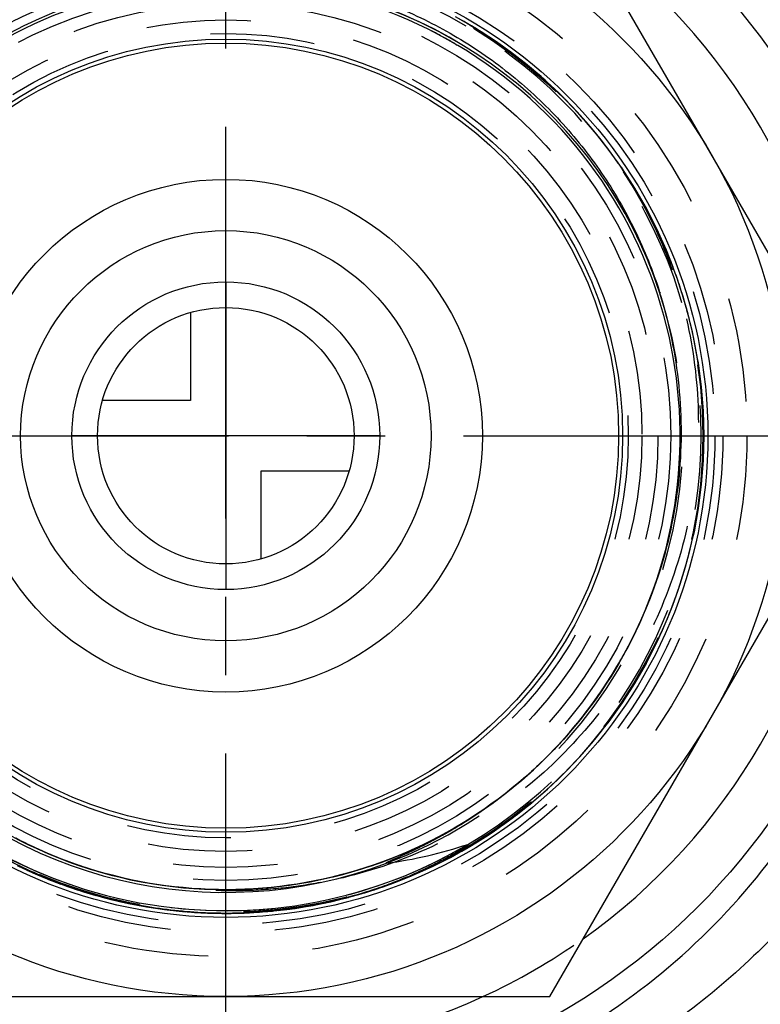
# Model space of a CAD drawing. Header units: millimetres. Extents: x 397 to 603, y 378 to 622.
# Tile 7 of 10: x 487 to 533, y 465 to 526. Entities that reach past the tile are written whole.
import ezdxf

# ---------------------------------------------------------------- set-up
doc = ezdxf.new("R2010")
doc.units = ezdxf.units.MM
doc.header["$LTSCALE"] = 65.185185
doc.linetypes.add('CENTER', pattern=[0.6, 0.375, -0.075, 0.075, -0.075])
doc.linetypes.add('HIDDEN', pattern=[0.2, 0.1, -0.1])
for name, color, linetype in [('ACHSEN_S', 7, 'CONTINUOUS'), ('FASEN', 7, 'CONTINUOUS'), ('FLAECHEN', 7, 'CONTINUOUS'), ('KONST.EL_MIT_GEO', 7, 'CONTINUOUS'), ('KURVEN', 7, 'CONTINUOUS')]:
    doc.layers.add(name, color=color, linetype=linetype)

msp = doc.modelspace()

# ---------------------------------------------------------------- linework, layer by layer
at = {"layer": 'ACHSEN_S', "color": 2, "linetype": 'CENTER'}
for p, q in [((500, 377.5), (500, 622.5)), ((397.5, 500), (602.5, 500))]:
    msp.add_line(p, q, dxfattribs=at)
at = {"layer": 'FASEN', "color": 7, "linetype": 'Continuous'}
msp.add_circle((500, 500), 41.605, dxfattribs=at)
for start, end in [(5.38448, 54.61565), (305.38435, 354.61552), (245.38443, 294.61557)]:
    msp.add_arc((500, 500), 38.5, start, end, dxfattribs=at)
at = {"layer": 'FASEN', "color": 8, "linetype": 'HIDDEN'}
msp.add_arc((500, 500), 38.5, 294.61557, 305.38435, dxfattribs=at)
at = {"layer": 'FLAECHEN', "color": 8, "linetype": 'HIDDEN'}
for radius in [29.805, 26.95, 25.1]:
    msp.add_circle((500, 500), radius, dxfattribs=at)
at = {"layer": 'FLAECHEN', "color": 7, "linetype": 'Continuous'}
msp.add_circle((500, 500), 24.5, dxfattribs=at)
at = {"layer": 'KONST.EL_MIT_GEO', "color": 7, "linetype": 'Continuous'}
for p, q in [((540.415, 500), (520.207, 535)), ((520.207, 465), (540.415, 500)), ((514.975, 474.374), (514.959, 474.362)), ((514.991, 474.384), (514.975, 474.374)), ((515.005, 474.394), (514.991, 474.384)), ((515.017, 474.403), (515.005, 474.394)), ((515.029, 474.411), (515.017, 474.403)), ((515.039, 474.419), (515.029, 474.411)), ((515.049, 474.426), (515.039, 474.419)), ((515.057, 474.432), (515.049, 474.426)), ((515.063, 474.436), (515.057, 474.432)), ((515.068, 474.44), (515.063, 474.436)), ((515.073, 474.444), (515.068, 474.44)), ((515.077, 474.447), (515.073, 474.444)), ((515.081, 474.45), (515.077, 474.447)), ((515.085, 474.453), (515.081, 474.45)), ((515.089, 474.456), (515.085, 474.453)), ((515.092, 474.459), (515.089, 474.456)), ((515.095, 474.461), (515.092, 474.459)), ((515.097, 474.463), (515.095, 474.461)), ((515.1, 474.465), (515.097, 474.463)), ((515.102, 474.467), (515.1, 474.465)), ((515.104, 474.469), (515.102, 474.467)), ((515.106, 474.471), (515.104, 474.469)), ((515.108, 474.472), (515.106, 474.471)), ((515.11, 474.474), (515.109, 474.473)), ((515.111, 474.475), (515.11, 474.474)), ((515.112, 474.476), (515.112, 474.475)), ((515.114, 474.477), (515.113, 474.476)), ((515.115, 474.478), (515.114, 474.478)), ((515.116, 474.479), (515.116, 474.479)), ((515.118, 474.481), (515.117, 474.48)), ((513.987, 473.771), (513.892, 473.718)), ((514.072, 473.819), (513.987, 473.771)), ((514.174, 473.878), (514.072, 473.819)), ((514.265, 473.931), (514.174, 473.878)), ((514.346, 473.978), (514.265, 473.931)), ((514.419, 474.022), (514.346, 473.978)), ((514.488, 474.063), (514.419, 474.022)), ((514.552, 474.102), (514.488, 474.063)), ((514.612, 474.139), (514.552, 474.102)), ((514.667, 474.173), (514.612, 474.139)), ((514.716, 474.204), (514.667, 474.173)), ((514.759, 474.232), (514.716, 474.204)), ((514.806, 474.262), (514.759, 474.232)), ((514.846, 474.288), (514.806, 474.262)), ((514.881, 474.31), (514.846, 474.288)), ((514.91, 474.33), (514.881, 474.31)), ((514.936, 474.347), (514.91, 474.33)), ((514.959, 474.362), (514.936, 474.347)), ((512.85, 473.169), (512.732, 473.11)), ((512.964, 473.226), (512.85, 473.169)), ((513.073, 473.281), (512.964, 473.226)), ((513.177, 473.334), (513.073, 473.281)), ((513.277, 473.386), (513.177, 473.334)), ((513.419, 473.461), (513.277, 473.386)), ((513.551, 473.531), (513.419, 473.461)), ((513.675, 473.598), (513.551, 473.531)), ((513.789, 473.66), (513.675, 473.598)), ((513.892, 473.718), (513.789, 473.66)), ((511.585, 472.58), (511.405, 472.502)), ((511.755, 472.654), (511.585, 472.58)), ((511.915, 472.726), (511.755, 472.654)), ((512.067, 472.795), (511.915, 472.726)), ((512.211, 472.861), (512.067, 472.795)), ((512.349, 472.926), (512.211, 472.861)), ((512.482, 472.989), (512.349, 472.926)), ((512.61, 473.05), (512.482, 472.989)), ((512.732, 473.11), (512.61, 473.05)), ((511.213, 472.421), (511.008, 472.336)), ((511.405, 472.502), (511.213, 472.421)), ((479.793, 465), (520.207, 465))]:
    msp.add_line(p, q, dxfattribs=at)
at = {"layer": 'KONST.EL_MIT_GEO', "color": 8, "linetype": 'HIDDEN'}
for p, q in [((514.879, 525.83), (514.324, 526.142)), ((515.369, 525.541), (514.822, 525.863)), ((515.811, 525.27), (515.314, 525.575)), ((516.292, 524.963), (515.8, 525.277)), ((516.766, 524.647), (516.281, 524.97)), ((514.332, 524.438), (514.373, 524.413)), ((514.332, 524.438), (514.375, 524.412)), ((514.332, 524.438), (514.374, 524.413)), ((514.332, 524.438), (514.375, 524.412)), ((514.332, 524.438), (514.373, 524.413)), ((514.373, 524.413), (514.437, 524.375)), ((517.235, 524.322), (516.756, 524.654)), ((517.697, 523.987), (517.224, 524.329)), ((518.153, 523.644), (517.687, 523.995)), ((518.602, 523.293), (518.142, 523.652)), ((519.044, 522.933), (518.592, 523.301)), ((519.479, 522.564), (519.034, 522.941)), ((519.907, 522.187), (519.469, 522.573)), ((520.328, 521.803), (519.898, 522.196)), ((520.741, 521.41), (520.319, 521.811)), ((521.147, 521.009), (520.732, 521.419)), ((521.545, 520.601), (521.138, 521.018)), ((521.935, 520.185), (521.536, 520.61)), ((522.317, 519.761), (521.927, 520.194)), ((523.809, 517.937), (523.406, 518.459)), ((524.146, 517.48), (523.755, 518.007)), ((524.474, 517.018), (524.095, 517.55)), ((524.793, 516.549), (524.427, 517.085)), ((525.104, 516.075), (524.749, 516.615)), ((525.405, 515.594), (525.062, 516.139)), ((525.697, 515.108), (525.367, 515.656)), ((525.98, 514.616), (525.661, 515.168)), ((526.253, 514.119), (525.947, 514.674)), ((526.517, 513.618), (526.223, 514.175)), ((526.771, 513.111), (526.489, 513.671)), ((527.016, 512.599), (526.746, 513.162)), ((527.25, 512.083), (526.993, 512.648)), ((527.475, 511.562), (527.23, 512.129)), ((527.69, 511.037), (527.457, 511.606)), ((527.895, 510.509), (527.674, 511.078)), ((528.09, 509.976), (527.881, 510.547)), ((528.275, 509.44), (528.077, 510.012)), ((528.449, 508.9), (528.264, 509.473)), ((527.05, 508.977), (527.056, 508.959)), ((527.056, 508.959), (527.07, 508.916)), ((527.056, 508.959), (527.075, 508.901)), ((527.056, 508.959), (527.061, 508.943)), ((527.056, 508.959), (527.063, 508.938)), ((527.056, 508.959), (527.076, 508.898)), ((527.056, 508.959), (527.079, 508.888)), ((527.056, 508.959), (527.079, 508.889)), ((527.063, 508.938), (527.077, 508.894)), ((528.613, 508.357), (528.44, 508.93)), ((528.767, 507.812), (528.606, 508.384)), ((528.911, 507.263), (528.761, 507.836)), ((529.044, 506.712), (528.905, 507.284)), ((529.166, 506.158), (529.039, 506.73)), ((529.278, 505.602), (529.163, 506.173)), ((529.379, 505.044), (529.276, 505.614)), ((529.47, 504.484), (529.378, 505.053)), ((529.55, 503.923), (529.469, 504.49)), ((529.726, 502.224), (529.678, 502.796)), ((529.763, 501.655), (529.725, 502.231)), ((529.789, 501.085), (529.762, 501.665)), ((529.805, 500.515), (529.789, 501.098)), ((529.809, 499.945), (529.804, 500.531)), ((529.802, 499.374), (529.809, 499.964)), ((529.785, 498.804), (529.803, 499.397)), ((529.757, 498.235), (529.786, 498.83)), ((529.717, 497.666), (529.758, 498.264)), ((529.606, 496.531), (529.671, 497.133)), ((529.667, 497.098), (529.72, 497.698)), ((529.535, 495.965), (529.611, 496.569)), ((529.452, 495.401), (529.54, 496.007)), ((529.359, 494.838), (529.459, 495.445)), ((529.255, 494.277), (529.367, 494.886)), ((529.14, 493.719), (529.264, 494.328)), ((529.014, 493.162), (529.151, 493.772)), ((528.878, 492.609), (529.027, 493.219)), ((528.731, 492.058), (528.893, 492.668)), ((528.574, 491.509), (528.748, 492.12)), ((528.228, 490.422), (528.428, 491.032)), ((528.407, 490.964), (528.593, 491.574)), ((528.04, 489.884), (528.252, 490.493)), ((527.841, 489.35), (528.066, 489.957)), ((527.633, 488.819), (527.87, 489.425)), ((527.414, 488.292), (527.664, 488.896)), ((527.185, 487.77), (527.448, 488.372)), ((524.817, 486.336), (524.814, 486.33)), ((524.82, 486.341), (524.817, 486.336)), ((524.534, 485.835), (524.511, 485.795)), ((524.534, 485.835), (524.519, 485.808)), ((524.534, 485.835), (524.526, 485.82)), ((524.542, 485.847), (524.534, 485.835)), ((524.539, 485.843), (524.534, 485.835)), ((524.538, 485.841), (524.534, 485.835)), ((524.541, 485.846), (524.538, 485.841)), ((524.555, 485.871), (524.542, 485.847)), ((524.241, 485.338), (524.239, 485.334)), ((524.241, 485.338), (524.239, 485.334)), ((524.246, 485.347), (524.244, 485.343)), ((522.769, 483.143), (522.438, 482.704)), ((522.438, 482.704), (522.098, 482.273)), ((522.344, 482.584), (522.339, 482.577)), ((521.75, 481.848), (521.395, 481.43)), ((522.098, 482.273), (521.75, 481.848)), ((521.479, 481.528), (521.428, 481.469)), ((521.479, 481.527), (521.428, 481.469)), ((521.478, 481.527), (521.428, 481.469)), ((521.479, 481.527), (521.428, 481.469)), ((521.479, 481.527), (521.428, 481.469)), ((487.081, 473.136), (487.609, 472.889)), ((487.597, 472.894), (488.13, 472.656)), ((488.118, 472.662), (488.655, 472.434)), ((507.075, 472.568), (507.069, 472.566)), ((507.076, 472.568), (507.07, 472.566)), ((507.075, 472.568), (507.07, 472.566)), ((507.075, 472.568), (507.07, 472.566)), ((507.076, 472.568), (507.071, 472.567)), ((507.239, 472.611), (507.191, 472.598)), ((507.458, 472.669), (507.449, 472.667)), ((507.792, 472.763), (507.787, 472.761)), ((488.643, 472.439), (489.184, 472.222)), ((489.172, 472.227), (489.718, 472.021)), ((489.706, 472.025), (490.255, 471.829)), ((490.243, 471.833), (490.796, 471.648)), ((490.783, 471.652), (491.34, 471.477)), ((491.327, 471.48), (491.887, 471.316)), ((491.875, 471.32), (492.437, 471.166)), ((507.617, 471.181), (508.202, 471.342)), ((508.121, 471.318), (508.749, 471.504)), ((508.665, 471.478), (509.292, 471.676)), ((509.206, 471.648), (509.832, 471.859)), ((492.425, 471.17), (492.99, 471.027)), ((492.978, 471.03), (493.546, 470.898)), ((493.533, 470.901), (494.104, 470.78)), ((494.091, 470.783), (494.664, 470.673)), ((504.866, 470.591), (505.44, 470.692)), ((505.427, 470.689), (505.999, 470.801)), ((505.987, 470.798), (506.557, 470.921)), ((506.545, 470.918), (507.112, 471.052)), ((507.1, 471.049), (507.652, 471.19)), ((494.651, 470.675), (495.226, 470.576)), ((495.213, 470.578), (495.789, 470.49)), ((495.777, 470.492), (496.355, 470.415)), ((496.342, 470.416), (496.921, 470.35)), ((496.909, 470.352), (497.489, 470.297)), ((497.476, 470.298), (498.058, 470.254)), ((498.045, 470.255), (498.627, 470.223)), ((498.615, 470.223), (499.197, 470.202)), ((499.184, 470.202), (499.767, 470.192)), ((499.755, 470.192), (500.338, 470.193)), ((500.325, 470.193), (500.908, 470.205)), ((500.895, 470.204), (501.478, 470.228)), ((501.465, 470.227), (502.047, 470.261)), ((501.677, 470.238), (501.714, 470.24)), ((502.034, 470.26), (502.108, 470.266)), ((502.521, 470.298), (502.616, 470.306)), ((502.603, 470.305), (503.183, 470.361)), ((503.659, 470.418), (503.75, 470.428)), ((504.302, 470.503), (504.878, 470.593))]:
    msp.add_line(p, q, dxfattribs=at)
for points in [[(523.463, 518.386), (523.109, 518.829), (522.747, 519.265), (522.376, 519.695), (521.998, 520.117), (521.611, 520.532), (521.216, 520.939), (520.814, 521.339), (520.404, 521.731), (519.987, 522.115), (519.563, 522.491), (519.132, 522.86), (518.693, 523.219), (518.248, 523.571), (517.797, 523.914), (517.338, 524.248), (516.874, 524.573), (516.403, 524.89), (515.927, 525.197), (515.445, 525.496), (514.957, 525.785), (514.464, 526.065)], [(509.832, 471.859), (510.369, 472.053), (510.902, 472.256), (511.431, 472.47), (511.955, 472.693), (512.475, 472.927), (512.991, 473.171), (513.502, 473.424), (514.008, 473.687), (514.509, 473.96), (515.004, 474.242), (515.494, 474.534), (515.978, 474.835), (516.457, 475.146), (516.929, 475.465), (517.396, 475.793), (517.856, 476.131), (518.309, 476.476), (518.756, 476.831), (519.195, 477.194), (519.628, 477.565), (520.054, 477.945), (520.472, 478.333), (520.883, 478.728), (521.286, 479.132), (521.681, 479.543), (522.069, 479.961), (522.448, 480.387), (522.819, 480.82), (523.182, 481.26), (523.536, 481.707), (523.882, 482.161), (524.219, 482.621), (524.547, 483.087), (524.866, 483.56), (525.176, 484.039), (525.477, 484.523), (525.768, 485.014), (526.05, 485.509), (526.322, 486.01), (526.585, 486.516), (526.838, 487.028), (527.082, 487.543), (527.315, 488.064), (527.538, 488.588), (527.751, 489.117), (527.955, 489.65), (528.147, 490.187), (528.33, 490.727), (528.502, 491.271), (528.664, 491.818), (528.815, 492.368), (528.956, 492.92), (529.086, 493.476), (529.206, 494.033), (529.315, 494.593), (529.413, 495.155), (529.5, 495.718), (529.576, 496.283), (529.642, 496.85), (529.697, 497.418), (529.741, 497.986), (529.774, 498.556), (529.796, 499.125), (529.807, 499.696), (529.808, 500.266), (529.797, 500.836), (529.776, 501.406), (529.743, 501.975), (529.7, 502.544), (529.646, 503.112), (529.581, 503.678), (529.505, 504.244), (529.419, 504.807), (529.321, 505.369), (529.213, 505.929), (529.095, 506.487), (528.965, 507.042), (528.825, 507.595), (528.675, 508.145), (528.514, 508.692), (528.342, 509.236), (528.16, 509.777), (527.968, 510.314), (527.766, 510.847), (527.553, 511.376), (527.33, 511.901), (527.098, 512.422), (526.855, 512.938), (526.603, 513.449), (526.34, 513.956), (526.069, 514.457), (525.787, 514.953), (525.496, 515.444), (525.196, 515.929), (524.887, 516.408), (524.569, 516.881), (524.241, 517.348), (523.905, 517.808), (523.56, 518.262), (523.206, 518.71), (522.844, 519.15), (522.473, 519.584), (522.095, 520.01), (521.708, 520.429), (521.313, 520.841), (520.91, 521.245), (520.5, 521.641), (520.082, 522.029), (519.657, 522.409), (519.225, 522.781), (518.786, 523.145), (518.339, 523.5), (517.886, 523.846), (517.427, 524.184), (516.961, 524.513), (516.489, 524.833), (516.011, 525.144), (515.527, 525.446), (515.08, 525.713)], [(523.406, 518.459), (523.049, 518.903), (522.683, 519.34), (522.309, 519.771)], [(529.678, 502.792), (529.619, 503.359), (529.549, 503.925)], [(503.295, 470.375), (503.418, 470.388), (503.984, 470.458), (504.548, 470.54), (505.111, 470.632), (505.672, 470.736), (506.231, 470.849), (506.787, 470.974), (507.341, 471.109), (507.893, 471.255), (508.441, 471.411), (508.987, 471.578), (509.529, 471.755), (510.067, 471.942), (510.602, 472.14), (511.133, 472.348), (511.66, 472.566), (512.183, 472.794), (512.701, 473.032), (513.215, 473.28), (513.723, 473.538), (514.227, 473.805), (514.726, 474.082), (515.219, 474.369), (515.706, 474.665), (516.188, 474.97), (516.664, 475.284), (517.134, 475.607), (517.597, 475.939), (518.054, 476.281), (518.505, 476.63), (518.949, 476.989), (519.385, 477.355), (519.815, 477.73), (520.237, 478.113), (520.652, 478.505), (521.06, 478.904), (521.46, 479.31), (521.851, 479.725), (522.235, 480.146), (522.611, 480.575), (522.979, 481.012), (523.338, 481.455), (523.688, 481.904), (524.03, 482.361), (524.363, 482.824), (524.687, 483.293), (525.002, 483.768), (525.308, 484.25), (525.605, 484.737), (525.892, 485.229), (526.17, 485.727), (526.438, 486.231), (526.697, 486.739), (526.946, 487.252), (527.221, 487.852)], [(509.744, 471.828), (510.278, 472.019), (510.808, 472.219), (511.335, 472.43), (511.857, 472.651), (512.375, 472.881), (512.889, 473.122), (513.398, 473.372), (513.902, 473.631), (514.401, 473.901), (514.895, 474.179), (515.384, 474.467), (515.867, 474.765), (516.344, 475.071), (516.815, 475.386), (517.28, 475.711), (517.739, 476.044), (518.192, 476.386), (518.638, 476.736), (519.077, 477.095), (519.509, 477.462), (519.934, 477.837), (520.352, 478.22), (520.763, 478.611), (521.166, 479.01), (521.562, 479.417), (521.949, 479.831), (522.329, 480.252), (522.701, 480.68), (523.064, 481.116), (523.419, 481.558), (523.766, 482.007), (524.104, 482.462), (524.433, 482.924), (524.754, 483.392), (525.065, 483.865), (525.367, 484.345), (525.661, 484.831), (525.945, 485.322), (526.219, 485.818), (526.484, 486.319), (526.74, 486.825), (526.985, 487.336)], [(524.534, 485.835), (524.293, 485.425), (524.006, 484.957), (523.71, 484.495), (523.405, 484.038), (523.091, 483.587), (522.769, 483.143)], [(521.395, 481.43), (521.031, 481.018), (520.659, 480.614), (520.279, 480.217), (519.892, 479.828), (519.497, 479.446), (519.095, 479.072), (518.686, 478.706), (518.269, 478.348), (517.846, 477.998), (517.416, 477.656), (516.98, 477.322), (516.537, 476.998), (516.088, 476.681), (515.633, 476.374), (515.172, 476.075), (514.705, 475.786), (514.233, 475.505), (513.756, 475.234), (513.273, 474.972), (512.786, 474.719), (512.293, 474.476), (511.796, 474.243), (511.294, 474.019), (510.789, 473.805), (510.279, 473.601), (509.765, 473.406), (509.248, 473.222), (508.727, 473.048), (508.203, 472.884), (507.676, 472.73)], [(507.676, 472.73), (507.146, 472.586), (506.613, 472.453), (506.078, 472.33), (505.54, 472.217), (505.001, 472.115), (504.459, 472.023), (503.916, 471.942), (503.371, 471.871), (502.825, 471.811), (502.279, 471.762), (501.731, 471.723), (501.182, 471.695), (500.633, 471.677), (500.084, 471.67), (499.535, 471.674), (498.986, 471.688), (498.437, 471.713), (497.889, 471.749), (497.342, 471.795), (496.796, 471.852), (496.251, 471.919), (495.707, 471.997), (495.165, 472.086), (494.625, 472.185), (494.087, 472.294), (493.551, 472.414), (493.017, 472.544), (492.486, 472.685), (491.958, 472.835), (491.433, 472.996), (490.911, 473.167), (490.393, 473.349), (489.878, 473.54), (489.367, 473.741), (488.86, 473.952), (488.357, 474.173), (487.859, 474.403), (487.365, 474.644), (486.876, 474.893)], [(486.979, 473.185), (487.492, 472.942), (488.009, 472.709), (488.53, 472.486), (489.056, 472.273), (489.585, 472.07), (490.118, 471.876), (490.655, 471.694), (491.195, 471.521), (491.739, 471.359), (492.285, 471.207), (492.834, 471.065), (493.386, 470.934), (493.94, 470.813), (494.497, 470.703), (495.055, 470.604), (495.615, 470.515), (496.177, 470.437), (496.74, 470.37), (497.304, 470.313), (497.869, 470.267), (498.435, 470.232), (499.002, 470.208), (499.569, 470.194), (500.136, 470.191), (500.703, 470.199)], [(498.294, 470.24), (498.863, 470.213), (499.433, 470.196), (500.004, 470.191), (500.574, 470.197), (501.144, 470.213), (501.228, 470.216)], [(502.108, 470.266), (502.283, 470.279), (502.851, 470.328), (502.916, 470.335)], [(503.17, 470.36), (503.737, 470.426), (504.315, 470.505)]]:
    msp.add_lwpolyline(points, dxfattribs=at)
at = {"layer": 'KONST.EL_MIT_GEO', "color": 7, "linetype": 'Continuous'}
for points in [[(515.103, 474.498), (515.104, 474.499), (515.105, 474.499), (515.107, 474.5), (515.108, 474.5), (515.109, 474.5), (515.111, 474.501), (515.112, 474.501), (515.113, 474.501), (515.114, 474.502), (515.116, 474.502), (515.117, 474.502), (515.118, 474.503), (515.119, 474.503), (515.12, 474.503), (515.121, 474.503), (515.122, 474.503), (515.123, 474.504), (515.124, 474.504), (515.125, 474.504), (515.126, 474.504), (515.127, 474.504), (515.128, 474.504), (515.129, 474.504), (515.129, 474.504), (515.13, 474.503), (515.131, 474.503), (515.132, 474.503), (515.132, 474.502), (515.132, 474.502), (515.133, 474.501), (515.133, 474.501), (515.133, 474.5), (515.133, 474.499), (515.132, 474.499), (515.132, 474.498), (515.132, 474.497), (515.131, 474.496), (515.131, 474.496), (515.131, 474.495), (515.13, 474.494), (515.129, 474.493), (515.129, 474.493), (515.128, 474.492), (515.128, 474.491), (515.127, 474.49), (515.126, 474.489), (515.125, 474.489), (515.125, 474.488), (515.124, 474.487), (515.123, 474.486), (515.122, 474.485), (515.122, 474.485), (515.121, 474.484), (515.12, 474.483), (515.12, 474.483), (515.119, 474.482), (515.118, 474.481)], [(511.008, 472.336), (510.789, 472.248), (510.674, 472.202), (510.555, 472.156), (510.432, 472.108), (510.305, 472.06), (510.173, 472.011), (510.037, 471.96), (509.896, 471.909), (509.75, 471.857), (509.6, 471.804), (509.444, 471.751), (509.284, 471.696), (509.117, 471.641)], [(509.117, 471.641), (508.946, 471.586), (508.768, 471.529), (508.584, 471.472), (508.395, 471.415), (508.199, 471.357), (507.996, 471.298), (507.786, 471.24), (507.57, 471.181), (507.346, 471.122), (507.115, 471.063), (506.876, 471.005), (506.629, 470.947), (506.375, 470.889), (506.112, 470.832), (505.841, 470.775), (505.562, 470.72), (505.272, 470.666), (504.973, 470.613), (504.664, 470.562), (504.342, 470.512), (504.006, 470.464), (503.659, 470.418), (503.295, 470.375), (502.916, 470.335), (502.521, 470.298), (502.108, 470.266), (501.677, 470.238), (501.228, 470.216), (501.127, 470.212)]]:
    msp.add_lwpolyline(points, dxfattribs=at)
for radius in [35, 30.062, 24.75]:
    msp.add_circle((500, 500), radius, dxfattribs=at)
at = {"layer": 'KONST.EL_MIT_GEO', "color": 8, "linetype": 'HIDDEN'}
for radius in [32.5, 31, 30.5, 29.75, 27.75, 26.95, 25.95]:
    msp.add_circle((500, 500), radius, dxfattribs=at)
at = {"layer": 'KONST.EL_MIT_GEO', "color": 7, "linetype": 'Continuous'}
for centre, radius, start, end in [((499.703, 500.231), 43.169, 32.65828, 56.4042), ((500, 500), 28.501, 18.32021, 290.56656), ((500, 500), 28.33, 328.87477, 319.1467), ((499.712, 500.25), 28.712, 319.14452, 329.85447), ((499.999, 500), 28.331, 320.79764, 329.99987), ((500, 500), 29.638, 212.99361, 300.63487), ((499.703, 499.769), 43.169, 303.5958, 327.34172), ((506.172, 501.398), 28.344, 277.78597, 288.36524)]:
    msp.add_arc(centre, radius, start, end, dxfattribs=at)
at = {"layer": 'KONST.EL_MIT_GEO', "color": 8, "linetype": 'HIDDEN'}
for centre, radius, start, end in [((500, 500), 29.638, 300.63487, 212.99361), ((500, 500), 29.638, 59.6104, 97.23768), ((500, 500), 28.501, 59.6104, 100.02632), ((499.996, 499.993), 28.338, 60.12635, 63.0871), ((500.005, 500.009), 28.319, 59.61041, 60.12614), ((499.998, 499.996), 28.334, 59.61044, 60.12281), ((500, 500), 28.501, 290.56656, 18.32021), ((499.993, 500.004), 28.338, 331.16287, 332.07821), ((500.003, 499.998), 28.326, 328.82346, 331.16245), ((500.01, 499.994), 28.319, 330.00001, 330.51856), ((500.002, 499.999), 28.328, 330.22509, 331.16289), ((499.999, 500), 28.331, 330.51857, 331.17644), ((500.013, 499.992), 28.315, 329.82299, 329.99999), ((500.012, 499.993), 28.316, 329.99999, 330.27047), ((500, 500), 28.33, 319.1467, 328.87477), ((499.979, 500.014), 28.355, 320.70979, 328.84096), ((499.971, 500.021), 28.366, 320.71103, 328.83634), ((499.992, 500.005), 28.339, 327.64755, 328.82349), ((500, 500), 29.638, 212.99362, 280.48094), ((499.997, 500.003), 28.334, 319.89021, 322.04832), ((500.006, 499.995), 28.322, 319.3015, 319.89004), ((500.001, 499.999), 28.329, 319.61139, 320.55908), ((499.997, 500.002), 28.333, 320.55906, 320.79824), ((500.001, 499.998), 28.328, 284.46421, 319.14662), ((499.999, 500.001), 28.331, 318.80922, 318.96987), ((500.003, 499.998), 28.327, 318.96988, 319.56819), ((500.004, 499.997), 28.325, 318.96991, 319.40439), ((500, 500), 29.638, 284.80521, 300.02573), ((500.001, 499.997), 28.326, 283.63771, 284.8051), ((500, 500.001), 28.331, 284.80531, 285.057), ((499.998, 500.008), 28.509, 284.8057, 288.35578)]:
    msp.add_arc(centre, radius, start, end, dxfattribs=at)
at = {"layer": 'KONST.EL_MIT_GEO', "color": 7, "linetype": 'Continuous'}
for points, knots in [([(522.968, 539.73), (524.777, 538.744), (528.266, 536.535), (533.014, 532.567), (537.196, 528.003), (539.551, 524.608), (540.608, 522.837)], [0, 0, 0, 0, 0.25032, 0.49988, 0.749508, 1, 1, 1, 1]), ([(474.651, 514.635), (475.356, 515.824), (476.936, 518.105), (479.765, 521.154), (482.998, 523.772), (486.57, 525.904), (490.409, 527.507), (494.437, 528.546), (498.572, 529), (502.73, 528.859), (506.824, 528.123), (510.771, 526.808), (514.489, 524.94), (517.898, 522.557), (520.929, 519.707), (523.517, 516.449), (525.606, 512.852), (526.637, 510.275), (527.056, 508.959)], [0, 0, 0, 0, 0.062501, 0.125002, 0.187503, 0.250004, 0.312505, 0.375005, 0.437506, 0.500006, 0.562506, 0.625005, 0.687505, 0.750004, 0.812503, 0.875002, 0.937501, 1, 1, 1, 1]), ([(524.541, 485.832), (525.541, 487.555), (527.186, 491.222), (528.454, 497.106), (528.477, 503.125), (527.66, 507.06), (527.056, 508.959)], [0, 0, 0, 0, 0.249999, 0.499998, 0.749998, 1, 1, 1, 1]), ([(501.127, 470.212), (499.849, 470.164), (497.282, 470.235), (493.482, 470.84), (489.791, 471.933), (486.274, 473.496), (482.99, 475.503), (479.994, 477.92), (477.339, 480.706), (475.826, 482.78), (475.141, 483.861)], [0, 0, 0, 0, 0.124997, 0.249999, 0.375, 0.500001, 0.625002, 0.750002, 0.875002, 1, 1, 1, 1]), ([(521.371, 481.403), (520.985, 480.959), (520.185, 480.094), (518.908, 478.874), (517.784, 477.924), (516.851, 477.206), (516.136, 476.688), (515.405, 476.193), (514.66, 475.72), (513.901, 475.268), (513.258, 474.911), (512.738, 474.636), (512.345, 474.436), (511.949, 474.24), (511.551, 474.05), (511.217, 473.895), (510.949, 473.774), (510.748, 473.683), (510.547, 473.593), (510.395, 473.526), (510.295, 473.48), (510.245, 473.458), (510.195, 473.434), (510.153, 473.415), (510.12, 473.399), (510.095, 473.387), (510.071, 473.375), (510.046, 473.362), (510.026, 473.351), (510.01, 473.342), (510.001, 473.336), (509.993, 473.331), (509.988, 473.326), (509.984, 473.322), (509.983, 473.318), (509.986, 473.315), (509.992, 473.314), (510.001, 473.314), (510.008, 473.315), (510.012, 473.316)], [0, 0, 0, 0, 0.12502, 0.250036, 0.375051, 0.437565, 0.500078, 0.562592, 0.625104, 0.687617, 0.750129, 0.781385, 0.812641, 0.843897, 0.875153, 0.906407, 0.922034, 0.937661, 0.953286, 0.968909, 0.972815, 0.97672, 0.980624, 0.984528, 0.986479, 0.98843, 0.99038, 0.99233, 0.994277, 0.995249, 0.996218, 0.996701, 0.99718, 0.997649, 0.997873, 0.998078, 0.998557, 0.999034, 1, 1, 1, 1]), ([(540.608, 477.163), (539.551, 475.392), (537.196, 471.997), (533.014, 467.433), (528.266, 463.465), (524.777, 461.256), (522.968, 460.27)], [0, 0, 0, 0, 0.250492, 0.50012, 0.74968, 1, 1, 1, 1])]:
    msp.add_open_spline(points, degree=3, knots=knots, dxfattribs=at)
at = {"layer": 'KONST.EL_MIT_GEO', "color": 8, "linetype": 'HIDDEN'}
for points, knots in [([(493.902, 529.004), (494.825, 529.221), (496.696, 529.556), (500.479, 529.844), (505.236, 529.5), (510.749, 527.993), (514.167, 526.296), (515.774, 525.294)], [0, 0, 0, 0, 0.125104, 0.250214, 0.500137, 0.750068, 1, 1, 1, 1]), ([(478.438, 519.687), (479.44, 520.84), (481.63, 522.991), (485.376, 525.664), (489.49, 527.723), (492.415, 528.655), (493.902, 529.004)], [0, 0, 0, 0, 0.249997, 0.499996, 0.749997, 1, 1, 1, 1]), ([(515.774, 525.294), (517.381, 524.292), (520.408, 521.969), (524.187, 517.682), (526.589, 513.562), (527.995, 510.037), (528.518, 508.21), (528.729, 507.286)], [0, 0, 0, 0, 0.249933, 0.499863, 0.749786, 0.874896, 1, 1, 1, 1]), ([(528.729, 507.286), (529.163, 505.386), (529.656, 501.49), (529.227, 495.623), (527.645, 489.954), (524.965, 484.715), (521.29, 480.117), (516.766, 476.352), (511.576, 473.579), (507.807, 472.47), (505.891, 472.115)], [0, 0, 0, 0, 0.125007, 0.250012, 0.375015, 0.500016, 0.625015, 0.750012, 0.875007, 1, 1, 1, 1]), ([(505.891, 472.115), (505.077, 471.964), (503.435, 471.723), (500.128, 471.513), (495.976, 471.774), (491.125, 472.932), (488.067, 474.25), (486.61, 475.033)], [0, 0, 0, 0, 0.125091, 0.250178, 0.500124, 0.750064, 1, 1, 1, 1])]:
    msp.add_open_spline(points, degree=3, knots=knots, dxfattribs=at)
at = {"layer": 'KURVEN', "color": 40, "linetype": 'Continuous'}
for p, q in [((500, 509.6), (500, 490.4)), ((497.8, 507.692), (497.8, 502.2)), ((497.8, 502.2), (492.308, 502.2)), ((509.6, 500), (490.4, 500)), ((502.2, 497.8), (507.692, 497.8)), ((502.2, 492.308), (502.2, 497.8))]:
    msp.add_line(p, q, dxfattribs=at)
for radius in [16, 12.8, 9.6, 8]:
    msp.add_circle((500, 500), radius, dxfattribs=at)

doc.saveas('drawing.dxf')
